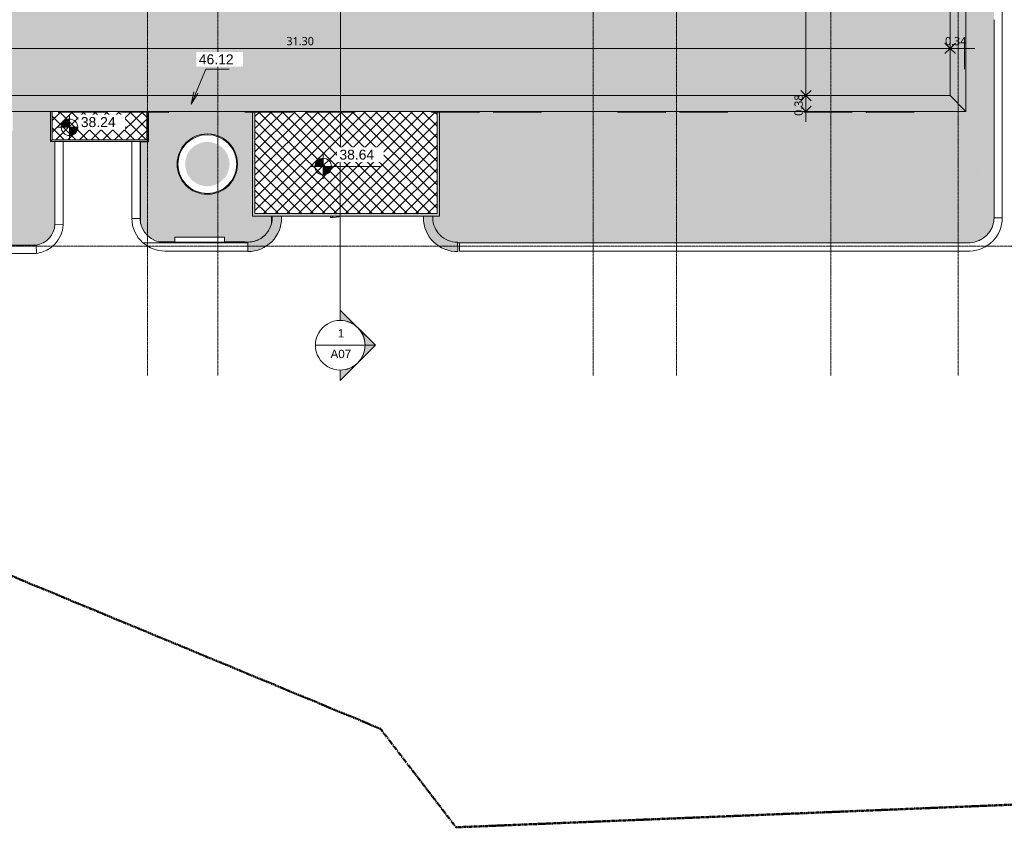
# Model space of a CAD drawing. Header units: millimetres. Extents: x -59616 to 35213, y -20402 to 53287.
# Tile 222 of 256: x -12011 to 11763, y -20402 to -897. Entities that reach past the tile are written whole.
import ezdxf

# ---------------------------------------------------------------- set-up
doc = ezdxf.new("R2010")
doc.units = ezdxf.units.MM
doc.linetypes.add('Double tiret', pattern=[42.8625, 15.875, -4.7625, 6.35, -4.7625, 6.35, -4.7625])
doc.linetypes.add('Ligne de quadrillage', pattern=[22.225, 12.7, -3.175, 3.175, -3.175])
for name, color, linetype, lineweight in [('A-ANNO-DIMS', 211, 'Continuous', 9), ('A-ANNO-DIMS-100', 211, 'Continuous', 9), ('A-DOOR', 31, 'Continuous', 9), ('A-FLOR', 192, 'Continuous', 9), ('A-FLOR-PATT', 8, 'Continuous', 9), ('A-GENM', 13, 'Continuous', 9), ('A-GLAZ', 151, 'Continuous', 9), ('A-GLAZ-SILL', 1, 'Continuous', 9), ('A-WALL', 113, 'Continuous', 9), ('C-PROP-LINE', 91, 'Double tiret', 25), ('G-ANNO-DIMS', 111, 'Continuous', 9), ('G-ANNO-SYMB', 111, 'Continuous', 9), ('I-WALL', 2, 'Continuous', 9), ('S-GRID', 1, 'Continuous', 9)]:
    doc.layers.add(name, color=color, linetype=linetype, lineweight=lineweight)
doc.styles.add('Arial_1', font='arial.ttf', dxfattribs={"height": 200})
doc.styles.add('Arial_2', font='arial.ttf', dxfattribs={"height": 240})
doc.styles.add('Trebuchet MS_B', font='txt', dxfattribs={"height": 200})
doc.dimstyles.new('Cotes_linéaires_rouge_2mm', dxfattribs={"dimscale": 304.8, "dimtxt": 206.190181, "dimasz": 0, "dimexe": 0.82021, "dimexo": 0.0625, "dimgap": 0.065617, "dimtad": 1, "dimlfac": 0.001, "dimrnd": 0.01, "dimzin": 0, "dimdsep": 46, "dimtxsty": 'Trebuchet MS_B', "dimblk1": 'NONE', "dimblk2": 'OPEN30', "dimsah": 1, "dimcen": 0.09, "dimdle": 0.82021, "dimazin": 0, "dimtfac": 1, "dimtdec": 4, "dimtix": 1, "dimtmove": 0, "dimatfit": 3, "dimfxl": 1.64042, "dimfxlon": 1, "dimtvp": 1, "dimtolj": 1, "dimtzin": 0, "dimarcsym": 2})
doc.dimstyles.new('Cotes_linéaires_rouge_2mm_1', dxfattribs={"dimscale": 304.8, "dimtxt": 206.190181, "dimasz": 0.410105, "dimexe": 0.82021, "dimexo": 0.0625, "dimgap": 0.065617, "dimtad": 1, "dimlfac": 0.001, "dimrnd": 0.01, "dimzin": 0, "dimdsep": 46, "dimtxsty": 'Trebuchet MS_B', "dimblk1": 'OPEN30', "dimblk2": 'OPEN30', "dimsah": 1, "dimcen": 0.09, "dimdle": 0.82021, "dimazin": 0, "dimtfac": 1, "dimtdec": 4, "dimtix": 1, "dimtmove": 0, "dimatfit": 3, "dimfxl": 1.64042, "dimfxlon": 1, "dimtvp": 1, "dimtolj": 1, "dimtzin": 0, "dimarcsym": 2})
pattern_1 = [(45, (-1984.58, 26279.36), (-141.4214, 141.4214), []), (135, (-1984.58, 26279.36), (-141.4214, -141.4214), [])]

# ---------------------------------------------------------------- blocks, each defined once
blk = doc.blocks.new('BAC - BAC-1120222-Niveau Toiture')
at = {"layer": 'A-GENM'}
for radius, start, end in [(730, 360, 180), (710, 0, 180), (730, 180, 0), (710, 180, 360)]:
    blk.add_arc((4385, -7480), radius, start, end, dxfattribs=at)
blk = doc.blocks.new('Simple vitrée - Simple vitrée-1376274-Niveau Toiture')
at = {"layer": 'A-DOOR'}
for p, q in [((-508, -1051), (-508, -1015)), ((-458, -1051), (-508, -1051)), ((-458, -1015), (-458, -1051))]:
    blk.add_line(p, q, dxfattribs=at)
blk.add_arc((-508, -35), 1016, 270, 285.2099, dxfattribs=at)
blk = doc.blocks.new('Fenêtre type 1 - 115 x 155 cm-1516674-Niveau Toiture')
at = {"layer": 'A-GLAZ-SILL'}
for p, q in [((-573, 167), (-575, 167)), ((-575, 152), (-575, 167)), ((-575, 167), (-573, 167)), ((-575, 140), (-575, 152)), ((-573, 167), (-573, 152)), ((573, 157), (-573, 157)), ((-573, 152), (-573, 140)), ((575, 167), (573, 167)), ((573, 167), (575, 167)), ((573, 152), (573, 167)), ((573, 153), (573, 157)), ((573, 140), (573, 152)), ((575, 167), (575, 152)), ((575, 152), (575, 140))]:
    blk.add_line(p, q, dxfattribs=at)
blk = doc.blocks.new('Modèles génériques 4 - Modèles génériques 4-1358632-Niveau Toiture')
at = {"layer": 'A-GENM'}
for p, q in [((6269, -8268), (6269, -7068)), ((6392, -7068), (6269, -7068)), ((6392, -7068), (6392, -8268)), ((6269, -8268), (6392, -8268))]:
    blk.add_line(p, q, dxfattribs=at)
blk = doc.blocks.new('accortère2 - accortère-1436305-Niveau Toiture')
at = {"layer": 'A-GENM'}
for points in [[(3112, 10836), (-25859, 10836), (-25479, 10456), (2732, 10456)], [(3112, 10836), (2732, 10456), (2732, -20841), (3112, -21221), (3112, 10456)]]:
    blk.add_hatch(color=9, dxfattribs=at).paths.add_polyline_path(points)
for p, q in [((-25859, 10836), (3112, 10836)), ((3112, 10836), (2732, 10456)), ((3112, 10836), (3112, -21221)), ((-25479, 10456), (2732, 10456)), ((2732, 10456), (2732, -20841))]:
    blk.add_line(p, q, dxfattribs=at)
blk = doc.blocks.new('accortère4 - accortère-1436789-Niveau Toiture')
at = {"layer": 'A-GENM'}
for points in [[(6498, -1431), (6269, -1436), (6265, -1521), (6249, -1604), (6221, -1684), (6181, -1759), (6131, -1827), (6072, -1888), (6005, -1939), (5931, -1980), (5852, -2010), (5769, -2028), (5684, -2035), (5639, -2035), (5639, -2263), (5684, -2263), (5784, -2257), (5882, -2239), (5977, -2209), (6068, -2167), (6153, -2115), (6230, -2053), (6300, -1982), (6361, -1902), (6411, -1816), (6450, -1725), (6478, -1629), (6494, -1531)], [(6498, -6500), (6492, -6402), (6475, -6305), (6445, -6211), (6405, -6121), (6354, -6037), (6294, -5960), (6224, -5891), (6147, -5830), (6063, -5779), (5973, -5739), (5879, -5710), (5783, -5692), (5684, -5686), (5639, -5686), (5639, -5915), (5684, -5915), (5768, -5921), (5849, -5938), (5927, -5967), (6001, -6007), (6068, -6058), (6127, -6117), (6177, -6183), (6217, -6257), (6246, -6335), (6264, -6416), (6269, -6500)], [(3841, -8899), (3129, -8899), (3129, -8939), (3801, -8939)], [(3841, -8939), (3841, -8899), (3801, -8939), (3801, -11229), (3841, -11269), (3841, -9580)], [(3841, -11269), (3801, -11229), (3112, -11229), (3112, -11269), (3801, -11269)]]:
    blk.add_hatch(color=9, dxfattribs=at).paths.add_polyline_path(points)
for p, q in [((6269, -1436), (6498, -1431)), ((5684, -2035), (5639, -2035)), ((5639, -2263), (5684, -2263)), ((5684, -5686), (5639, -5686)), ((5639, -5915), (5684, -5915)), ((6498, -6500), (6269, -6500)), ((3129, -8899), (3841, -8899)), ((3129, -8939), (3801, -8939)), ((3841, -8899), (3801, -8939)), ((3801, -8939), (3801, -11229)), ((3841, -8899), (3841, -11269)), ((3801, -11229), (3112, -11229)), ((3841, -11269), (3112, -11269)), ((3841, -11269), (3801, -11229))]:
    blk.add_line(p, q, dxfattribs=at)
for centre, radius, start, end in [((5684, -1450), 814, 270, 1.3077), ((5684, -1450), 585, 270, 1.3077), ((5684, -6500), 814, 360, 90), ((5684, -6500), 585, 360, 90)]:
    blk.add_arc(centre, radius, start, end, dxfattribs=at)
blk = doc.blocks.new('Family - ___-384955-Niveau Toiture')
at = {"layer": 'C-PROP-LINE', "color": 10, "lineweight": 50}
for p, q in [((18909, 35213), (20402, -1475)), ((20402, -1475), (18022, -3301)), ((18022, -3301), (3090, -39329))]:
    blk.add_line(p, q, dxfattribs=at)
blk = doc.blocks.new('Coupe - Extrémité de la ligne de coupe - Pleine-1561-Niveau Toiture')
at = {"layer": 'G-ANNO-SYMB'}
h = blk.add_hatch(color=256, dxfattribs=at)
edge = h.paths.add_edge_path()
edge.add_line((-6, 8.49), (-6, 6))
edge.add_arc((-6, 0), 6, 90, 135)
edge.add_line((-10.24, 4.24), (-6, 8.49))
h = blk.add_hatch(color=256, dxfattribs=at)
edge = h.paths.add_edge_path()
edge.add_line((-6, 8.49), (-1.76, 4.24))
edge.add_arc((-6, 0), 6, 45, 90)
edge.add_line((-6, 6), (-6, 8.49))
h = blk.add_hatch(color=256, dxfattribs=at)
edge = h.paths.add_edge_path()
edge.add_line((-14.49, 0), (-10.24, 4.24))
edge.add_arc((-6, 0), 6, 135, 180)
edge.add_line((-12, 0), (-14.49, 0))
h = blk.add_hatch(color=256, dxfattribs=at)
edge = h.paths.add_edge_path()
edge.add_line((2.49, 0), (0, 0))
edge.add_arc((-6, 0), 6, 360, 405)
edge.add_line((-1.76, 4.24), (2.49, 0))
for p, q in [((-6, 8.49), (-14.49, 0)), ((-6, 8.49), (-10.24, 4.24)), ((-6, 8.49), (2.49, 0)), ((-6, 6), (-6, 8.49)), ((-6, 8.49), (-6, 6)), ((-1.76, 4.24), (-6, 8.49)), ((-10.24, 4.24), (-14.49, 0)), ((2.49, 0), (-1.76, 4.24)), ((-14.49, 0), (-12, 0)), ((0, 0), (2.49, 0)), ((-12, 0), (-14.49, 0)), ((0, 0), (2.49, 0))]:
    blk.add_line(p, q, dxfattribs=at)
for start, end in [(360, 180), (90, 135), (45, 90), (135, 180), (360, 45), (180, 360)]:
    blk.add_arc((-6, 0), 6, start, end, dxfattribs=at)
blk = doc.blocks.new('DIMBLOCK1-Niveau Toiture')
at = {"layer": 'A-ANNO-DIMS-100'}
for p, q in [((10456, -2090), (10456, -1340)), ((10801, -2090), (10801, -1340)), ((11051, -1590), (10456, -1590)), ((10456, -1590), (10456, -2090)), ((10801, -1590), (10801, -2090))]:
    blk.add_line(p, q, dxfattribs=at)
at = {"layer": 'A-ANNO-DIMS-100', "lineweight": 25}
for q in [(10331, -1465), (10331, -1715)]:
    blk.add_line((10456, -1590), q, dxfattribs=at)
at = {"layer": 'A-ANNO-DIMS-100', "color": 0, "insert": (10331, -1314), "char_height": 200, "width": 712.93, "attachment_point": 1, "line_spacing_factor": 1.048425, "style": 'Trebuchet MS_B'}
blk.add_mtext('0.34', dxfattribs=at)
blk = doc.blocks.new('_None')
blk = doc.blocks.new('_Open30')
at = {"color": 0, "linetype": 'ByBlock', "lineweight": -2}
for p, q in [((-1, 0.27), (0, 0)), ((0, 0), (-1, -0.27)), ((0, 0), (-1, 0))]:
    blk.add_line(p, q, dxfattribs=at)
blk = doc.blocks.new('DIMBLOCK2-Niveau Toiture')
at = {"layer": 'A-ANNO-DIMS-100'}
for p, q in [((-20841, -2090), (-20841, -1340)), ((10456, -2090), (10456, -1340)), ((10456, -1590), (-20841, -1590)), ((-20841, -1590), (-20841, -2090)), ((10456, -1590), (10456, -2090))]:
    blk.add_line(p, q, dxfattribs=at)
at = {"layer": 'A-ANNO-DIMS-100', "lineweight": 25}
for p, q in [((-20841, -1590), (-20716, -1465)), ((-20841, -1590), (-20716, -1715)), ((10456, -1590), (10331, -1465)), ((10456, -1590), (10331, -1715)), ((10456, -1590), (10581, -1465)), ((10456, -1590), (10581, -1715))]:
    blk.add_line(p, q, dxfattribs=at)
at = {"layer": 'A-ANNO-DIMS-100', "color": 0, "insert": (-5572, -1314), "char_height": 200, "width": 910.03, "attachment_point": 1, "line_spacing_factor": 1.048425, "style": 'Trebuchet MS_B'}
blk.add_mtext('31.30', dxfattribs=at)
blk = doc.blocks.new('DIMBLOCK7-Niveau Toiture')
at = {"layer": 'A-ANNO-DIMS-100'}
for p, q in [((7472, 25479), (6722, 25479)), ((6972, 25479), (6972, -2732)), ((6972, 25479), (7472, 25479)), ((7472, -2732), (6722, -2732)), ((6972, -2732), (7472, -2732))]:
    blk.add_line(p, q, dxfattribs=at)
at = {"layer": 'A-ANNO-DIMS-100', "lineweight": 25}
for p, q in [((6972, 25479), (6847, 25604)), ((6972, 25479), (6847, 25354)), ((6972, 25479), (7097, 25604)), ((6972, 25479), (7097, 25354)), ((6972, -2732), (6847, -2607)), ((6972, -2732), (7097, -2607)), ((6972, -2732), (6847, -2857)), ((6972, -2732), (7097, -2857))]:
    blk.add_line(p, q, dxfattribs=at)
at = {"layer": 'A-ANNO-DIMS-100', "color": 0, "insert": (6696, 10994), "char_height": 200, "width": 910.03, "attachment_point": 1, "rotation": 90, "line_spacing_factor": 1.048425, "style": 'Trebuchet MS_B'}
blk.add_mtext('28.21', dxfattribs=at)
blk = doc.blocks.new('DIMBLOCK8-Niveau Toiture')
at = {"layer": 'A-ANNO-DIMS-100', "lineweight": 25}
for p, q in [((6972, -2732), (6847, -2607)), ((6972, -2732), (7097, -2607)), ((6972, -2732), (6847, -2857)), ((6972, -2732), (7097, -2857)), ((6972, -3112), (6847, -2987)), ((6972, -3112), (7097, -2987))]:
    blk.add_line(p, q, dxfattribs=at)
at = {"layer": 'A-ANNO-DIMS-100'}
for p, q in [((7472, -2732), (6722, -2732)), ((6972, -2732), (6972, -3362)), ((6972, -2732), (7472, -2732)), ((7472, -3112), (6722, -3112)), ((6972, -3112), (7472, -3112))]:
    blk.add_line(p, q, dxfattribs=at)
at = {"layer": 'A-ANNO-DIMS-100', "color": 0, "insert": (6696, -3220), "char_height": 200, "width": 712.93, "attachment_point": 1, "rotation": 90, "line_spacing_factor": 1.048425, "style": 'Trebuchet MS_B'}
blk.add_mtext('0.38', dxfattribs=at)
blk = doc.blocks.new('Cotes d_élévation - Cote d_élévation - Cible remplie-10655-Niveau Toiture')
at = {"layer": 'G-ANNO-DIMS'}
h = blk.add_hatch(color=256, dxfattribs=at)
edge = h.paths.add_edge_path()
edge.add_line((0, 0), (-2, 0))
edge.add_arc((0, 0), 2, 90, 180, ccw=False)
edge.add_line((0, 2), (0, 0))
h = blk.add_hatch(color=256, dxfattribs=at)
edge = h.paths.add_edge_path()
edge.add_line((0, 0), (2, 0))
edge.add_arc((0, 0), 2, 270, 360, ccw=False)
edge.add_line((0, -2), (0, 0))
for p, q in [((0, -3), (0, 3)), ((-3, 0), (14, 0))]:
    blk.add_line(p, q, dxfattribs=at)
blk.add_circle((0, 0), 2, dxfattribs=at)

msp = doc.modelspace()

# ---------------------------------------------------------------- hatches: boundary and pattern name
at = {"layer": 'A-FLOR-PATT'}
h = msp.add_hatch(dxfattribs=at)
h.set_pattern_fill('FP_1', color=256, style=0, pattern_type=2)
h.set_pattern_definition([(228.013, (-1618.817, 26787.36), (-4063.98296, -4572.014467), [68.344, -6766.097]), (184.97, (-1664.537, 26736.56), (6095.998235, 508.027554), [117.281, -11610.81]), (132.51, (-1781.377, 26726.4), (5079.95691, -5588.039916), [82.696, -8186.944]), (267.274, (-1979.497, 26599.4), (507.94474, 10160.002387), [106.801, -10573.287]), (292.834, (-1984.577, 26492.72), (-2540.036433, 6095.984792), [104.727, -10367.961]), (357.274, (-1943.937, 26396.2), (-10160.002387, 507.94474), [106.801, -10573.287]), (37.694, (-1837.257, 26391.119), (-6604.021272, -5079.971602), [141.239, -13982.623]), (72.255, (-1725.497, 26477.479), (3556.064373, 11175.979774), [133.344, -13201.051]), (121.43, (-1684.857, 26604.48), (-4064.050451, 6603.968875), [107.163, -10609.109]), (175.236, (-1740.737, 26695.92), (5587.99703, -508.03486), [122.343, -5994.788]), (222.397, (-1862.657, 26706.079), (-6096.042793, -5587.9536466), [158.216, -15663.355]), (138.814, (-1476.577, 26594.32), (-3555.99644, 3048.00451), [54.001, -5346.113]), (171.469, (-1517.217, 26629.88), (6603.995273, -1016.026947), [102.736, -10170.928]), (225, (-1618.8, 26645.12), (6e-14, -507.9997), [71.842, -646.578]), (203.199, (-1654.38, 26706.08), (2539.99304, 1016.01901), [38.688, -3830.124]), (291.801, (-1689.94, 26690.84), (-507.98935, 1524.0036), [54.713, -2680.951]), (30.964, (-1669.62, 26640.04), (1523.9959, 1016.00628), [88.864, -2873.26]), (161.565, (-1593.42, 26685.76), (1015.9995, -508.0012), [64.257, -1542.18]), (16.389, (-1984.577, 26690.84), (5080.014183, 1523.951934), [90.018, -8911.765]), (70.346, (-1898.217, 26716.24), (-2032.017584, -5587.994288), [75.52, -7476.443]), (293.199, (-1593.42, 26787.36), (-1016.01901, 2539.99304), [77.376, -3791.437]), (343.61, (-1562.937, 26716.24), (-5079.987584, 1524.040597), [90.018, -8911.765]), (339.444, (-1984.577, 26375.88), (-2540.00121, 1015.99825), [86.807, -4253.547]), (294.775, (-1903.297, 26345.4), (-2539.986605, 5588.006294), [72.734, -7200.719]), (66.801, (-1588.34, 26279.36), (1016.01901, 2539.99304), [77.376, -3791.437]), (17.354, (-1557.857, 26350.48), (-6604.00137, -2031.997042), [85.157, -8430.475]), (69.444, (-1837.257, 26279.36), (-1015.99825, -2540.00121), [43.404, -4296.951]), (101.31, (-1618.82, 26279.36), (-508.0024, 2031.99947), [25.903, -2564.399]), (165.964, (-1623.9, 26304.76), (1524.00192, -507.99336), [104.727, -1989.811]), (186.009, (-1725.497, 26330.16), (5079.999491, 507.999348), [97.053, -9608.273]), (303.69, (-1669.62, 26594.32), (-507.9988, 1016.00085), [73.265, -1758.355]), (353.157, (-1628.977, 26533.36), (8635.996029, -1016.034418), [127.911, -12663.202]), (60.945, (-1501.977, 26518.12), (-2032.025305, -3555.98588), [52.302, -5177.878]), (90, (-1476.6, 26563.84), (-508, 508), [30.48, -477.52]), (120.256, (-1735.657, 26345.4), (2031.972207, -3556.015085), [70.573, -6986.788]), (48.013, (-1771.217, 26406.36), (4063.98296, 4572.014467), [136.689, -6697.752]), (0, (-1679.8, 26507.96), (508, 508), [132.08, -375.92]), (325.305, (-1547.697, 26507.96), (-5080.009366, 3555.98659), [80.322, -7951.863]), (254.055, (-1481.66, 26462.24), (-507.98612, -2032.00347), [73.966, -3624.33]), (207.646, (-1501.977, 26391.12), (-9651.997681, -5080.003305), [120.429, -11922.493]), (175.426, (-1608.657, 26335.24), (-6603.999606, 508.009387), [127.406, -12613.17])])
h.paths.add_polyline_path([(-20839.115, -2732.468), (10455.885, -2732.468), (10455.885, 25478.989), (9974.237, 25478.989), (9974.237, 25328.989), (10040.382, 25328.989), (10040.382, 25168.989), (9974.237, 25168.989), (9974.237, 23387.216), (9907.368, 23386.318), (9462.585, 23129.764), (9492.73, 23077.55), (9354.166, 22997.55), (9323.988, 23049.82), (7002.493, 21710.768), (7033.218, 21657.55), (6894.654, 21577.55), (6863.897, 21630.824), (4525.077, 20281.778), (4556.386, 20227.55), (4417.822, 20147.55), (4386.48, 20201.835), (2217.35, 18950.667), (2262.025, 18873.288), (2123.461, 18793.288), (2078.753, 18870.724), (-1296.488, 16923.864), (-1263.975, 16867.55), (-1402.539, 16787.55), (-1435.084, 16843.92), (-2366.992, 16306.39), (-2236.237, 16079.916), (-2686.57, 15819.916), (-2817.431, 16046.574), (-3194.443, 15829.111), (-3174.036, 15803.281), (-3124.313, 15720.253), (-3085.69, 15631.516), (-3057.454, 15529.727), (-3044.115, 15437.383), (-3044.115, 9732.733), (-3060.781, 9630.104), (-3086.249, 9542.563), (-3126.372, 9451.645), (-3175.907, 9369.643), (-3236.786, 9293.36), (-3307.05, 9225.624), (-3385.511, 9167.579), (-3470.841, 9120.208), (-3561.597, 9084.312), (-3656.245, 9060.498), (-3756.393, 9049.169), (-8423.453, 9049.169), (-8517.585, 9059.989), (-8609.603, 9082.584), (-8698.04, 9116.595), (-8781.487, 9161.479), (-8858.612, 9216.52), (-8930.068, 9283.083), (-8989.101, 9353.418), (-9040.385, 9433.092), (-9081.219, 9518.593), (-9110.954, 9608.558), (-9129.115, 9701.553), (-9129.115, 15421.203), (-9118.219, 15511.599), (-9096.825, 15599.03), (-9064.874, 15683.736), (-9022.955, 15763.978), (-8971.678, 15838.589), (-8911.789, 15906.481), (-8844.161, 15966.667), (-8762.089, 16022.331), (-8689.719, 16060.543), (-8597.067, 16094.882), (-8511.801, 16115.455), (-8423.506, 16125.937), (-7541.17, 16125.937), (-7541.17, 16388.144), (-7109.551, 16388.144), (-7109.551, 16125.937), (-6016.17, 16125.937), (-6016.17, 16388.144), (-5584.551, 16388.144), (-5584.551, 16125.937), (-3744.165, 16125.937), (-3648.176, 16113.599), (-3554.574, 16089.011), (-3464.914, 16052.581), (-3374.172, 16000.021), (-3303.298, 15946.805), (-3267.354, 15911.734), (-2871.505, 16140.231), (-3009.561, 16379.351), (-2559.227, 16639.351), (-2420.992, 16399.921), (-1489.084, 16937.451), (-1527.539, 17004.057), (-1388.975, 17084.057), (-1350.488, 17017.394), (2024.753, 18964.254), (1998.461, 19009.794), (2137.025, 19089.794), (2163.35, 19044.198), (4332.48, 20295.366), (4292.822, 20364.057), (4431.386, 20444.057), (4471.077, 20375.309), (6809.897, 21724.355), (6769.654, 21794.057), (6908.218, 21874.057), (6948.493, 21804.298), (9269.988, 23143.351), (9229.166, 23214.057), (9367.73, 23294.057), (9408.585, 23223.295), (9866.237, 23487.271), (9866.237, 25168.989), (9790.382, 25168.989), (9790.382, 25328.989), (9866.237, 25328.989), (9866.237, 25478.989), (-20839.115, 25478.989), (-20839.115, -2179.714)])
h.paths.add_polyline_path([(-9084.821, 3126.945), (-9099.52, 3488.968), (-9175.83, 3487.202), (-9182.966, 3795.71), (-9112.041, 3797.351), (-9125.095, 4118.867), (-9035.126, 4122.52), (-9022.008, 3799.434), (-8537.395, 3810.643), (-8550.857, 4142.183), (-8460.888, 4145.836), (-8447.362, 3812.726), (-8363.186, 3814.673), (-8356.049, 3506.165), (-8434.841, 3504.343), (-8420.613, 3153.914), (-8510.582, 3150.261), (-8524.874, 3502.26), (-9009.487, 3491.05), (-8994.852, 3130.598)])
h.paths.add_polyline_path([(-10413.115, 3326.865), (-10446.74, 3687.622), (-10522.854, 3681.866), (-10546.126, 3989.578), (-10475.384, 3994.928), (-10505.248, 4315.32), (-10415.593, 4323.676), (-10385.584, 4001.72), (-9902.221, 4038.277), (-9933.016, 4368.657), (-9843.361, 4377.014), (-9812.421, 4045.068), (-9728.462, 4051.418), (-9705.189, 3743.707), (-9783.777, 3737.763), (-9751.228, 3388.559), (-9840.883, 3380.202), (-9873.578, 3730.971), (-10356.94, 3694.414), (-10323.46, 3335.222)])
h.paths.add_polyline_path([(-5106.815, 4280.165), (-5106.815, 5405.565), (-3981.415, 5405.565), (-3981.415, 4280.165), (-5068.715, 4280.165)])
h.paths.add_polyline_path([(-4891.553, 5859.164), (-5856.553, 5859.164), (-5856.553, 6524.164), (-4891.553, 6524.164), (-4891.553, 5878.782)])
h.paths.add_polyline_path([(17.332, 7569.599), (-1458.068, 7569.599), (-1458.068, 8820.18), (-1459.267, 8838.089), (-1458.068, 8838.575), (-1458.068, 9044.999), (17.332, 9044.999), (17.332, 7570.193)])
h.paths.add_polyline_path([(-9575.043, 8118.58), (-9737.935, 8119.018), (-9737.935, 8968.58), (-8887.935, 8968.58), (-8887.935, 8118.58), (-8917.935, 8118.58)])
h.paths.add_polyline_path([(-214.923, 12603.88), (-1610.323, 12603.88), (-1610.323, 13854.461), (-1611.523, 13872.37), (-1610.323, 13872.856), (-1610.323, 14079.28), (-134.923, 14079.28), (-134.923, 12603.88), (-207.997, 12603.88)])
h.paths.add_polyline_path([(6055.177, 14399.312), (4579.777, 14399.312), (4579.777, 15874.712), (6055.177, 15874.712), (6055.177, 14437.412)])
h.paths.add_polyline_path([(-5712.244, 16125.937), (-5712.154, 16125.937), (-5710.268, 16128.394), (-5700.278, 16152.512), (-5697.113, 16180.235), (-5700.278, 16204.276), (-5710.949, 16229.282), (-5727.182, 16249.889), (-5748.647, 16265.733), (-5773.071, 16275.261), (-5797.715, 16278.283), (-5822.752, 16274.987), (-5847.614, 16264.426), (-5867.581, 16249.105), (-5883.473, 16228.394), (-5893.602, 16203.222), (-5896.628, 16176.554), (-5893.463, 16152.512), (-5881.497, 16125.937), (-5718.697, 16125.937)])
h.paths.add_polyline_path([(-7392.581, 16125.937), (-7237.154, 16125.937), (-7235.268, 16128.394), (-7225.278, 16152.512), (-7222.113, 16180.235), (-7225.278, 16204.276), (-7235.949, 16229.282), (-7254.495, 16251.665), (-7273.647, 16265.733), (-7298.071, 16275.261), (-7321.87, 16278.394), (-7347.752, 16274.987), (-7371.87, 16264.997), (-7392.581, 16249.105), (-7408.473, 16228.394), (-7418.602, 16203.222), (-7421.628, 16176.554), (-7418.463, 16152.512), (-7406.497, 16125.937), (-7400.044, 16125.937)])
h.paths.add_polyline_path([(-4526.44, 16766.594), (-5741.44, 16766.594), (-5741.44, 17981.594), (-4526.44, 17981.594), (-4526.44, 16767.808)])
h.paths.add_polyline_path([(-7996.539, 21015.459), (-8011.752, 21178.669), (-8037.183, 21176.746), (-8041.708, 21236.575), (-8091.566, 21232.804), (-8100.509, 21351.057), (-8050.651, 21354.828), (-8056.685, 21434.6), (-8035.754, 21436.183), (-8049.598, 21584.704), (-7959.943, 21593.06), (-7945.954, 21442.974), (-7907.112, 21445.912), (-7910.883, 21495.77), (-7497.023, 21527.07), (-7507.108, 21635.269), (-7417.453, 21643.625), (-7402.581, 21484.07), (-7378.471, 21485.894), (-7358.969, 21228.039), (-7378.579, 21226.556), (-7364.395, 21074.381), (-7454.049, 21066.024), (-7468.379, 21219.765), (-7921.951, 21185.461), (-7906.885, 21023.816), (-7959.943, 21018.87)])
h = msp.add_hatch(color=256, dxfattribs=at)
h.paths.add_polyline_path([(-7480.014, -4920.812), (-7453.788, -4920.124), (-7411.566, -4915.616), (-7339.845, -4899.115), (-7299.797, -4888.249), (-7263.395, -4872.871), (-7219.672, -4850.339), (-7159.039, -4814.321), (-7150.793, -4808.22), (-7085.323, -4743.836), (-7045.073, -4700.21), (-7007.312, -4639.519), (-6979.106, -4575.67), (-6962.639, -4520.899), (-6954.487, -4489.985), (-6950.11, -4465.454), (-6944.926, -4411.615), (-6944.493, -4362.47), (-6948.509, -4302.795), (-6948.891, -4301.009), (-6975.068, -4203.483), (-6991.647, -4163.298), (-7006.798, -4130.853), (-7042.924, -4078.237), (-7071.889, -4036.362), (-7088.603, -4017.013), (-7107.627, -3998.003), (-7153.449, -3959.072), (-7185.541, -3937.547), (-7232.965, -3909.03), (-7259.655, -3897.209), (-7315.027, -3876.058), (-7408.842, -3853.869), (-7450.678, -3849.402), (-7480.014, -3848.305), (-7506.24, -3848.992), (-7548.463, -3853.501), (-7620.183, -3870.001), (-7660.231, -3880.867), (-7696.633, -3896.246), (-7740.357, -3918.777), (-7800.989, -3954.795), (-7815.106, -3966.596), (-7874.705, -4025.281), (-7914.955, -4068.906), (-7952.494, -4129.097), (-7981.075, -4193.945), (-7997.39, -4248.218), (-8005.541, -4279.132), (-8009.918, -4303.662), (-8015.102, -4357.502), (-8015.536, -4406.646), (-8011.519, -4466.321), (-8010.713, -4469.708), (-7984.96, -4565.633), (-7978.706, -4581.721), (-7953.23, -4638.264), (-7917.104, -4690.88), (-7888.139, -4732.755), (-7867.569, -4755.957), (-7852.401, -4771.114), (-7806.58, -4810.045), (-7774.487, -4831.57), (-7727.064, -4860.087), (-7702.023, -4871.272), (-7645.002, -4893.059), (-7551.187, -4915.248), (-7509.35, -4919.714)])
h.paths.add_polyline_path([(10842.648, 18944.094), (10842.648, 18957.844), (11645.65, 18957.844), (11645.65, 25453.989), (10835.885, 25453.989), (10835.885, 24618.989), (11190.65, 24618.989), (11190.65, 24218.989), (10835.885, 24218.989), (10835.885, 23139.094), (10848.17, 23139.094), (10848.888, 23137.663), (10851.011, 23138.575), (10852.385, 23137.814), (10853.218, 23139.094), (10855.091, 23137.094), (10852.385, 23137.094), (10851.758, 21991.094), (10848.17, 21991.094), (10847.647, 21989.094), (10835.885, 21989.094), (10835.885, 21639.094), (10848.17, 21639.094), (10848.888, 21637.663), (10851.011, 21638.575), (10852.385, 21637.814), (10853.218, 21639.094), (10855.091, 21637.094), (10852.385, 21637.094), (10851.758, 20491.094), (10848.17, 20491.094), (10847.647, 20489.094), (10835.885, 20489.094), (10835.885, 20139.094), (10848.17, 20139.094), (10848.888, 20137.663), (10851.011, 20138.575), (10852.385, 20137.814), (10853.218, 20139.094), (10855.091, 20137.094), (10852.385, 20137.094), (10851.758, 18991.094), (10848.17, 18991.094), (10847.647, 18989.094), (10835.885, 18989.094), (10835.885, 18944.094)])
h.paths.add_polyline_path([(10855.091, 20137.094), (10855.742, 20139.094), (10858.265, 20137.094)])
h.paths.add_polyline_path([(10855.091, 21637.094), (10855.742, 21639.094), (10858.265, 21637.094)])
h.paths.add_polyline_path([(10855.091, 23137.094), (10855.742, 23139.094), (10858.265, 23137.094)])
h = msp.add_hatch(color=256, dxfattribs=at)
h.paths.add_polyline_path([(10835.885, -2643.634), (11514.345, 15622.071), (10852.385, 15622.071), (10851.758, 14491.094), (10848.17, 14491.094), (10847.647, 14489.094), (10835.885, 14489.094), (10835.885, 14139.094), (10848.17, 14139.094), (10848.888, 14137.663), (10851.011, 14138.575), (10852.385, 14137.814), (10853.218, 14139.094), (10855.091, 14137.094), (10852.385, 14137.094), (10851.758, 12991.094), (10848.17, 12991.094), (10847.647, 12989.094), (10835.885, 12989.094), (10835.885, 11139.094), (10848.17, 11139.094), (10848.888, 11137.663), (10851.011, 11138.575), (10852.385, 11137.814), (10853.218, 11139.094), (10855.091, 11137.094), (10852.385, 11137.094), (10851.758, 9991.094), (10848.17, 9991.094), (10847.647, 9989.094), (10835.885, 9989.094), (10835.885, 9639.094), (10848.17, 9639.094), (10848.888, 9637.663), (10851.011, 9638.575), (10852.385, 9637.814), (10853.218, 9639.094), (10855.091, 9637.094), (10852.385, 9637.094), (10851.758, 8491.094), (10848.17, 8491.094), (10847.647, 8489.094), (10835.885, 8489.094), (10835.885, 6639.094), (10848.17, 6639.094), (10848.888, 6637.663), (10851.011, 6638.575), (10852.385, 6637.814), (10853.218, 6639.094), (10855.091, 6637.094), (10852.385, 6637.094), (10851.758, 5491.094), (10848.17, 5491.094), (10847.647, 5489.094), (10835.885, 5489.094), (10835.885, 5139.094), (10848.17, 5139.094), (10848.888, 5137.663), (10851.011, 5138.575), (10852.385, 5137.814), (10853.218, 5139.094), (10855.091, 5137.094), (10852.385, 5137.094), (10851.758, 3991.094), (10848.17, 3991.094), (10847.647, 3989.094), (10835.885, 3989.094), (10835.885, 2139.094), (10848.17, 2139.094), (10848.888, 2137.663), (10851.011, 2138.575), (10852.385, 2137.814), (10853.218, 2139.094), (10855.091, 2137.094), (10852.385, 2137.094), (10851.758, 991.094), (10848.17, 991.094), (10847.647, 989.094), (10835.885, 989.094), (10835.885, 639.094), (10848.17, 639.094), (10848.888, 637.663), (10851.011, 638.575), (10852.385, 637.814), (10853.218, 639.094), (10855.091, 637.094), (10852.385, 637.094), (10851.758, -508.906), (10848.17, -508.906), (10847.647, -510.906), (10835.885, -510.906), (10835.885, -1034.718)])
h.paths.add_polyline_path([(10858.265, 637.094), (10855.091, 637.094), (10855.742, 639.094)])
h.paths.add_polyline_path([(10855.091, 2137.094), (10855.742, 2139.094), (10858.265, 2137.094)])
h.paths.add_polyline_path([(10858.265, 5137.094), (10855.091, 5137.094), (10855.742, 5139.094)])
h.paths.add_polyline_path([(10855.091, 6637.094), (10855.742, 6639.094), (10858.265, 6637.094)])
h.paths.add_polyline_path([(10855.091, 9637.094), (10855.742, 9639.094), (10858.265, 9637.094)])
h.paths.add_polyline_path([(10855.091, 11137.094), (10855.742, 11139.094), (10858.265, 11137.094)])
h.paths.add_polyline_path([(10858.265, 14137.094), (10855.091, 14137.094), (10855.742, 14139.094)])
for points in [[(11514.854, -5684.49), (11514.856, -5684.465), (11514.345, 15622.071), (10835.885, -2643.634), (10835.885, -3104.467), (11514.848, -5684.465)], [(-1387.68, -6284.335), (10927.364, -6284.334), (10823.023, -3112.468), (10574.228, -3112.468), (-1436.089, -6277.472), (-1435.932, -6284.335), (-1431.054, -6284.335)], [(-11616.791, -6344.238), (-15248.247, -3587.468), (-18360.752, -6344.238), (-12566.638, -6344.238)], [(-1465.101, -6267.882), (-1872.369, -4010.007), (-1872.369, -5639.238), (-2034.625, -5639.238), (-2034.625, -5684.465), (-2028.497, -5768.921), (-2010.24, -5851.607), (-1980.237, -5930.791), (-1939.117, -6004.814), (-1887.741, -6072.125), (-1827.185, -6131.314), (-1758.719, -6181.14), (-1683.777, -6220.56), (-1603.929, -6248.748), (-1520.848, -6265.114), (-1480.988, -6267.093)]]:
    msp.add_hatch(color=256, dxfattribs=at).paths.add_polyline_path(points)
h = msp.add_hatch(color=256, dxfattribs=at)
h.paths.add_polyline_path([(-11616.791, -6344.238), (-11537.502, -6325.706), (-11461.888, -6295.496), (-11391.657, -6254.292), (-11326.658, -6201.119), (-11273.537, -6142.855), (-11228.317, -6075.141), (-11193.759, -6001.412), (-11170.645, -5923.336), (-11159.496, -5842.678), (-11159.496, -3841.138), (-11269.496, -3841.138), (-11269.496, -3112.468), (-12182.916, -3112.468), (-12182.916, -3587.468), (-13582.916, -3587.468), (-13582.916, -3128.968), (-14067.823, -3128.197), (-14067.823, -3124.753), (-14069.823, -3123.849), (-14069.823, -3112.468), (-14419.823, -3112.468), (-14419.823, -3124.753), (-14420.95, -3125.854), (-14420.342, -3127.594), (-14421.103, -3128.968), (-14419.823, -3129.801), (-14421.823, -3131.674), (-14421.823, -3128.968), (-15128.847, -3128.968), (-15128.847, -3587.468), (-15248.247, -3587.468), (-11641.204, -6325.706)])
h.paths.add_polyline_path([(-15248.247, -3487.468), (-15228.847, -3487.468), (-15228.847, -3128.968), (-15248.247, -3128.968), (-15248.247, -3468.069)])
h.paths.add_polyline_path([(-13482.916, -3487.468), (-13448.247, -3487.468), (-13448.247, -3128.968), (-13482.916, -3128.968), (-13482.916, -3324.711)])
h.paths.add_polyline_path([(-14421.823, -3134.849), (-14421.823, -3131.674), (-14419.823, -3132.325)])
h = msp.add_hatch(dxfattribs=at)
h.set_pattern_fill('FP_4', color=256, style=0, pattern_type=2)
h.set_pattern_definition(pattern_1)
h.paths.add_polyline_path([(-9580.405, -3801.138), (-8938.98, -3801.138), (-8938.98, -3128.968), (-9567.823, -3128.341), (-9567.823, -3124.753), (-9569.823, -3124.23), (-9569.823, -3112.468), (-9919.823, -3112.468), (-9919.823, -3124.753), (-9921.254, -3125.472), (-9920.342, -3127.594), (-9921.103, -3128.968), (-9919.823, -3129.801), (-9921.823, -3131.674), (-9921.823, -3128.968), (-11067.823, -3128.341), (-11067.823, -3124.753), (-11069.823, -3124.23), (-11069.823, -3112.468), (-11229.496, -3112.468), (-11229.496, -3801.138), (-11217.883, -3801.138)])
h.paths.add_polyline_path([(-9921.823, -3134.849), (-9921.823, -3131.674), (-9919.823, -3132.325)])
h = msp.add_hatch(color=256, dxfattribs=at)
h.paths.add_polyline_path([(-6488.274, -6268.653), (-6427.925, -6263.511), (-6400.973, -6260.161), (-6340.107, -6245.769), (-6321.977, -6240.982), (-6284.237, -6226.905), (-6243.565, -6209.478), (-6203.372, -6187.202), (-6170.521, -6166.995), (-6132.373, -6137.915), (-6104.374, -6114.421), (-6068.278, -6077.382), (-6041.575, -6046.269), (-6014.653, -6008.85), (-5991.53, -5971.508), (-5972.095, -5933.714), (-5960.25, -5908.07), (-5946.07, -5870.051), (-5933.666, -5827.874), (-5927.809, -5800.949), (-5927.809, -5639.238), (-6389.941, -5639.238), (-6389.941, -3128.968), (-6567.823, -3128.341), (-6567.823, -3124.753), (-6569.823, -3124.23), (-6569.823, -3112.468), (-8419.823, -3112.468), (-8419.823, -3124.753), (-8421.254, -3125.472), (-8420.342, -3127.594), (-8421.103, -3128.968), (-8419.823, -3129.801), (-8421.823, -3131.674), (-8421.823, -3128.968), (-8898.98, -3128.968), (-8898.98, -3844.747), (-9096.035, -3844.747), (-9095.447, -5786.495), (-9077.405, -5862.988), (-9046.641, -5941.699), (-9005.123, -6015.306), (-8953.676, -6082.35), (-8893.319, -6141.501), (-8825.25, -6191.585), (-8743.368, -6234.349), (-8671.505, -6260.778), (-8647.056, -6266.026), (-8268.323, -6266.026), (-8268.323, -6149.238), (-7068.216, -6149.238), (-7068.216, -6266.026), (-6562.97, -6266.026), (-6499.625, -6268.254)])
h.paths.add_polyline_path([(-7480.014, -5114.558), (-7575.298, -5108.313), (-7673.575, -5088.115), (-7759.373, -5058.99), (-7852.054, -5012.053), (-7925.513, -4962.739), (-7996.202, -4900.746), (-8059.162, -4828.954), (-8112.213, -4749.558), (-8157.093, -4656.121), (-8186.189, -4568.223), (-8203.943, -4477.183), (-8210.014, -4384.558), (-8203.769, -4289.274), (-8183.571, -4190.998), (-8154.446, -4105.199), (-8112.213, -4019.558), (-8059.162, -3940.162), (-7996.202, -3868.37), (-7920.117, -3802.542), (-7845.014, -3752.36), (-7751.577, -3707.48), (-7663.679, -3678.384), (-7572.639, -3660.629), (-7480.014, -3654.558), (-7379.942, -3661.756), (-7291.076, -3679.432), (-7196.277, -3712.285), (-7107.975, -3757.063), (-7034.515, -3806.378), (-6963.826, -3868.37), (-6900.866, -3940.162), (-6847.816, -4019.558), (-6802.936, -4112.996), (-6773.936, -4200.408), (-6756.259, -4289.274), (-6750.014, -4384.558), (-6756.259, -4479.842), (-6774.888, -4573.496), (-6807.741, -4668.295), (-6852.091, -4755.957), (-6900.866, -4828.954), (-6967.452, -4903.926), (-7039.911, -4966.574), (-7120.865, -5019.642), (-7208.451, -5061.637), (-7296.349, -5090.733), (-7387.389, -5108.487)])
h.paths.add_polyline_path([(-8421.823, -3134.849), (-8421.823, -3131.674), (-8419.823, -3132.325)])
h = msp.add_hatch(dxfattribs=at)
h.set_pattern_fill('FP_4', color=256, style=0, pattern_type=2)
h.set_pattern_definition(pattern_1)
h.paths.add_polyline_path([(-3607.94, -5579.238), (-1932.369, -5579.238), (-1932.369, -3128.968), (-2067.823, -3128.341), (-2067.823, -3124.753), (-2069.823, -3124.23), (-2069.823, -3112.468), (-3919.823, -3112.468), (-3919.823, -3124.753), (-3921.254, -3125.472), (-3920.342, -3127.594), (-3921.103, -3128.968), (-3919.823, -3129.801), (-3921.823, -3131.674), (-3921.823, -3128.968), (-5067.823, -3128.341), (-5067.823, -3124.753), (-5069.823, -3124.23), (-5069.823, -3112.468), (-5419.823, -3112.468), (-5419.823, -3124.753), (-5421.254, -3125.472), (-5420.342, -3127.594), (-5421.103, -3128.968), (-5419.823, -3129.801), (-5421.823, -3131.674), (-5421.823, -3128.968), (-6329.941, -3128.968), (-6329.941, -5579.238)])
h.paths.add_polyline_path([(-3921.823, -3134.849), (-3921.823, -3131.674), (-3919.823, -3132.325)])
h.paths.add_polyline_path([(-5421.823, -3134.849), (-5421.823, -3131.674), (-5419.823, -3132.325)])
h = msp.add_hatch(color=256, dxfattribs=at)
h.paths.add_polyline_path([(-1436.089, -6277.472), (10574.228, -3112.468), (9580.177, -3112.468), (9580.177, -3124.753), (9578.746, -3125.472), (9579.658, -3127.594), (9578.897, -3128.968), (9580.177, -3129.801), (9578.177, -3131.674), (9578.177, -3128.968), (8432.177, -3128.341), (8432.177, -3124.753), (8430.177, -3124.23), (8430.177, -3112.468), (8080.177, -3112.468), (8080.177, -3124.753), (8078.746, -3125.472), (8079.658, -3127.594), (8078.897, -3128.968), (8080.177, -3129.801), (8078.177, -3131.674), (8078.177, -3128.968), (6932.177, -3128.341), (6932.177, -3124.753), (6930.177, -3124.23), (6930.177, -3112.468), (5080.177, -3112.468), (5080.177, -3124.753), (5078.746, -3125.472), (5079.658, -3127.594), (5078.897, -3128.968), (5080.177, -3129.801), (5078.177, -3131.674), (5078.177, -3128.968), (3932.177, -3128.341), (3932.177, -3124.753), (3930.177, -3124.23), (3930.177, -3112.468), (3580.177, -3112.468), (3580.177, -3124.753), (3578.746, -3125.472), (3579.658, -3127.594), (3578.897, -3128.968), (3580.177, -3129.801), (3578.177, -3131.674), (3578.177, -3128.968), (2432.177, -3128.341), (2432.177, -3124.753), (2430.177, -3124.23), (2430.177, -3112.468), (580.177, -3112.468), (580.177, -3124.753), (578.746, -3125.472), (579.658, -3127.594), (578.897, -3128.968), (580.177, -3129.801), (578.177, -3131.674), (578.177, -3128.968), (-567.823, -3128.341), (-567.823, -3124.753), (-569.823, -3124.23), (-569.823, -3112.468), (-919.823, -3112.468), (-919.823, -3124.753), (-921.254, -3125.472), (-920.342, -3127.594), (-921.103, -3128.968), (-919.823, -3129.801), (-921.823, -3131.674), (-921.823, -3128.968), (-1872.369, -3128.968), (-1872.369, -4010.007), (-1465.101, -6267.882), (-1436.275, -6269.313)])
h.paths.add_polyline_path([(9578.177, -3134.849), (9578.177, -3131.674), (9580.177, -3132.325)])
h.paths.add_polyline_path([(8078.177, -3134.849), (8078.177, -3131.674), (8080.177, -3132.325)])
h.paths.add_polyline_path([(5078.177, -3134.849), (5078.177, -3131.674), (5080.177, -3132.325)])
h.paths.add_polyline_path([(3578.177, -3134.849), (3578.177, -3131.674), (3580.177, -3132.325)])
h.paths.add_polyline_path([(578.177, -3134.849), (578.177, -3131.674), (580.177, -3132.325)])
h.paths.add_polyline_path([(-921.823, -3134.849), (-921.823, -3131.674), (-919.823, -3132.325)])
h = msp.add_hatch(color=256, dxfattribs=at)
h.paths.add_polyline_path([(10927.364, -6284.334), (11011.485, -6276.633), (11093.69, -6257.194), (11172.512, -6226.311), (11251.355, -6180.685), (11312.903, -6133.416), (11373.537, -6070.986), (11425.165, -5999.221), (11462.043, -5930.603), (11491.188, -5851.313), (11508.91, -5768.701), (11514.848, -5684.465), (10835.885, -3108.769), (10835.885, -3112.468), (10823.023, -3112.468), (10917.057, -5971.017)])
h.paths.add_polyline_path([(11245.899, -6184.87), (11245.892, -6184.851), (11190.458, -5972.406)])
at = {"layer": 'I-WALL'}
for points in [[(-6389.941, -5639.238), (-6329.941, -5639.238), (-6329.941, -3128.968), (-6389.941, -3128.968), (-6389.941, -5614.704)], [(-1932.369, -5579.238), (-1872.369, -5579.238), (-1872.369, -3128.968), (-1932.369, -3128.968), (-1932.369, -3324.711)], [(-6220.894, -5639.238), (-1872.369, -5639.238), (-1872.369, -5579.238), (-6329.941, -5579.238), (-6329.941, -5639.238)]]:
    msp.add_hatch(color=9, dxfattribs=at).paths.add_polyline_path(points)

# ---------------------------------------------------------------- linework, layer by layer
at = {"layer": 'A-FLOR'}
for p, q in [((11514.856, -897.153), (11514.856, -5684.465)), ((-9096.035, -3844.747), (-8898.98, -3844.747)), ((-9096.035, -5784.002), (-9096.035, -3844.747)), ((-8898.98, -3844.747), (-8898.98, -3841.138)), ((-5927.809, -5639.238), (-5927.809, -5800.949)), ((-8268.323, -6266.026), (-8647.056, -6266.026)), ((-6562.97, -6266.026), (-7068.216, -6266.026)), ((-1387.68, -6284.335), (-1435.932, -6284.335))]:
    msp.add_line(p, q, dxfattribs=at)
for start, end in [(333.1696422, 337.4800938), (341.468569, 345.7781985), (299.9641156, 304.2926559), (308.2673724, 312.5888942), (316.5692187, 320.8855106), (324.8699099, 329.1825564), (263.7837777, 271.1107181), (275.0418528, 279.4058119), (283.3519007, 287.7011481), (291.6591106, 295.9967525)]:
    msp.add_arc((-6499.625, -5684.465), 585, start, end, dxfattribs=at)
at = {"layer": 'A-WALL'}
for p, q in [((11714.856, 15622.071), (11714.856, -5684.465)), ((-11159.496, -5842.678), (-11159.496, -3841.138)), ((-10959.496, -3841.138), (-10959.496, -5848.403)), ((-9304.457, -5698.448), (-9304.457, -3841.138)), ((-9104.457, -3841.138), (-9104.457, -5696.575)), ((-9104.457, -5696.575), (-9304.457, -5698.448)), ((11714.856, -5684.465), (11514.856, -5684.465)), ((-10959.496, -5848.403), (-11159.496, -5842.678)), ((-22063.555, -6344.238), (-11616.791, -6344.238)), ((-11616.791, -6344.238), (-11602.542, -6544.238)), ((-9033.729, -6284.465), (-6499.625, -6284.465)), ((-1387.68, -6284.335), (10927.364, -6284.335)), ((-1387.68, -6284.335), (-1387.68, -6484.335)), ((-11602.542, -6544.238), (-22074.333, -6544.238)), ((-6499.625, -6484.465), (-8504.579, -6484.465)), ((10929.299, -6484.335), (-1387.68, -6484.335))]:
    msp.add_line(p, q, dxfattribs=at)
for centre, radius, start, end in [((-8504.579, -5684.465), 800, 181.0015036, 228.5903779), ((-8504.579, -5684.465), 600, 181.1564417, 270), ((10914.856, -5684.465), 600, 271.1944934, 0), ((10914.856, -5684.465), 800, 271.034457, 360), ((-11700.072, -5809.059), 541.62, 278.8451073, 356.4413474), ((-11700.072, -5809.059), 741.62, 277.556893, 356.9589509), ((-8504.579, -5684.465), 800, 228.5903779, 270)]:
    msp.add_arc(centre, radius, start, end, dxfattribs=at)
at = {"layer": 'G-ANNO-DIMS'}
for p, q in [((-7869.877, -2937.038), (-7518.91, -2095.399)), ((-7518.91, -2095.399), (-6949.867, -2095.399)), ((-7869.877, -2937.038), (-7803.236, -2639.789)), ((-7869.877, -2937.038), (-7705.59, -2680.508))]:
    msp.add_line(p, q, dxfattribs=at)
at = {"layer": 'G-ANNO-SYMB'}
for p, q in [((-4270.751, -8159.925), (-4258.168, 4980.9)), ((-4871.326, -8759.925), (-3671.326, -8759.925))]:
    msp.add_line(p, q, dxfattribs=at)
at = {"layer": 'I-WALL'}
for p, q in [((-6389.941, -5639.238), (-6389.941, -3128.736)), ((-6329.941, -3128.712), (-6329.941, -5579.238)), ((-1932.369, -5579.238), (-1932.369, -3128.754)), ((-1872.369, -3128.729), (-1872.369, -5639.238)), ((-1872.369, -5639.238), (-6389.941, -5639.238)), ((-6329.941, -5579.238), (-1932.369, -5579.238))]:
    msp.add_line(p, q, dxfattribs=at)
at = {"layer": 'S-GRID', "linetype": 'Ligne de quadrillage', "lineweight": 18}
for p, q in [((-8921.615, -9486.555), (-8921.615, 51986.924)), ((-7229.115, -9486.555), (-7229.115, 51986.924)), ((1837.212, -9486.555), (1837.212, 51986.924)), ((3850.885, -9486.555), (3850.885, 51986.924)), ((7572.679, -9486.555), (7572.679, 51986.924)), ((10645.885, -9486.555), (10645.885, 51986.924)), ((-59615.653, -6364.063), (32789.124, -6364.063))]:
    msp.add_line(p, q, dxfattribs=at)

# ---------------------------------------------------------------- block references
at = {"layer": 'A-DOOR'}
msp.add_blockref('Simple vitrée - Simple vitrée-1376274-Niveau Toiture', (-3998.411, -4624.238), dxfattribs=at)
at = {"layer": 'A-GENM', "rotation": 270.0000000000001}
for name, p in [('accortère2 - accortère-1436305-Niveau Toiture', (0, 0)), ('accortère4 - accortère-1436789-Niveau Toiture', (0, 0)), ('BAC - BAC-1120222-Niveau Toiture', (0, 0)), ('Modèles génériques 4 - Modèles génériques 4-1358632-Niveau Toiture', (0, 120))]:
    msp.add_blockref(name, p, dxfattribs=at)
at = {"layer": 'A-GLAZ', "rotation": 180}
for p in [(-10494.823, -2972.468), (-8994.823, -2972.468), (-5994.823, -2972.468), (-4494.823, -2972.468), (-1494.823, -2972.468), (5.177, -2972.468), (3005.177, -2972.468), (4505.177, -2972.468), (7505.177, -2972.468), (9005.177, -2972.468)]:
    msp.add_blockref('Fenêtre type 1 - 115 x 155 cm-1516674-Niveau Toiture', p, dxfattribs=at)
at = {"layer": 'C-PROP-LINE', "color": 10, "lineweight": 50, "rotation": 270.0000000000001}
msp.add_blockref('Family - ___-384955-Niveau Toiture', (0, 0), dxfattribs=at)
at = {"layer": 'G-ANNO-DIMS', "xscale": 99.99999999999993, "yscale": 99.99999999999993, "zscale": 99.99999999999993}
for p in [(-10807.138, -3496.59), (-4683.786, -4444.556)]:
    msp.add_blockref('Cotes d_élévation - Cote d_élévation - Cible remplie-10655-Niveau Toiture', p, dxfattribs=at)
at = {"layer": 'G-ANNO-SYMB', "extrusion": (0, 0, -1), "xscale": 99.99999999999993, "yscale": 99.99999999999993, "zscale": 99.99999999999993, "rotation": 90.05486512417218}
msp.add_blockref('Coupe - Extrémité de la ligne de coupe - Pleine-1561-Niveau Toiture', (4270.751, -8159.925), dxfattribs=at)

# ---------------------------------------------------------------- texts
at = {"layer": 'G-ANNO-SYMB', "char_height": 200, "attachment_point": 1, "style": 'Arial_1'}
for s, insert, width in [('1', (-4329.084, -8371.007), 192.405), ('A07', (-4504.584, -8869.905), 617.29937)]:
    msp.add_mtext(s, dxfattribs=dict(at, insert=insert, width=width))

# ---------------------------------------------------------------- dimensions: what is measured, and where the dimension line sits
at = {"layer": 'A-ANNO-DIMS'}
for base, p1, p2, angle, dimstyle, override, picture, middle in [((6971.8, -2732.468), (7471.8, 25478.989), (7471.8, -2732.468), 90, 'Cotes_linéaires_rouge_2mm_1', {"dimpost": '<>', "dimfxl": 28211.457441}, 'DIMBLOCK7-Niveau Toiture', (6848.029, 11373.26)), ((10455.88485921, -1590.260383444), (10800.88485887, -2090.260383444), (10455.88485921, -2090.260383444), 0, 'Cotes_linéaires_rouge_2mm', {"dimpost": '<>', "dimfxl": 345}, 'DIMBLOCK1-Niveau Toiture', (10628.38485904, -1466.489343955)), ((6971.8, -3112.468), (7471.8, -2732.468), (7471.8, -3112.468), 90, 'Cotes_linéaires_rouge_2mm_1', {"dimpost": '<>', "dimfxl": 380}, 'DIMBLOCK8-Niveau Toiture', (6848.029, -2922.468))]:
    dim = msp.add_linear_dim(base=base, p1=p1, p2=p2, angle=angle, dimstyle=dimstyle, override=override, dxfattribs=at)
    dim.commit()
    dim.dimension.update_dxf_attribs({"geometry": picture, "text_midpoint": middle})

# ---------------------------------------------------------------- next in the draw order: texts
at = {"layer": 'G-ANNO-DIMS', "char_height": 240, "width": 1004.89974, "attachment_point": 1, "line_spacing_factor": 0.941778, "style": 'Arial_2', "bg_fill": 3, "box_fill_scale": 1.25, "bg_fill_color": 256, "bg_fill_true_color": 13158600, "bg_fill_transparency": 0}
for s, insert in [('46.12', (-7685.468, -1735.041)), ('38.24', (-10534.086, -3250.576)), ('38.64', (-4291.171, -4036.278))]:
    msp.add_mtext(s, dxfattribs=dict(at, insert=insert))

# ---------------------------------------------------------------- next in the draw order: dimensions: what is measured, and where the dimension line sits
at = {"layer": 'A-ANNO-DIMS'}
dim = msp.add_linear_dim(base=(-20841.253, -1590.26), p1=(10455.885, -2090.26), p2=(-20841.253, -2090.26), angle=0, dimstyle='Cotes_linéaires_rouge_2mm_1', override={"dimpost": '<>', "dimfxl": 31297.137929}, dxfattribs=at)
dim.commit()
dim.dimension.update_dxf_attribs({"geometry": 'DIMBLOCK2-Niveau Toiture', "text_midpoint": (-5192.684, -1466.489)})

doc.saveas('drawing.dxf')
